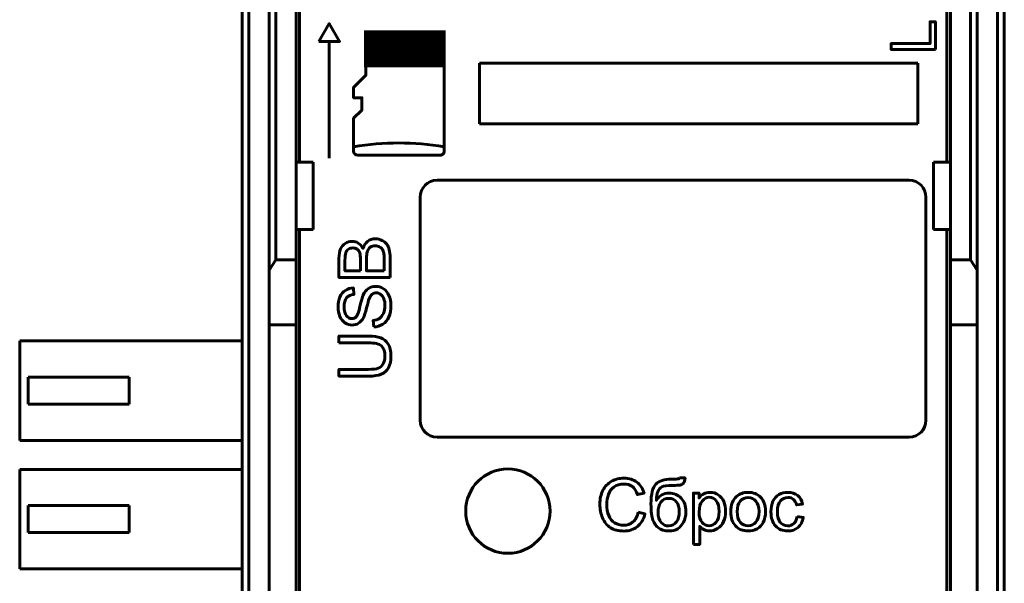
# Model space of a CAD drawing. Header units: millimetres. Extents: x -14 to 16, y -52 to 56.
# Tile 5 of 8: x -14 to 16, y 4 to 21. Entities that reach past the tile are written whole.
import ezdxf

# ---------------------------------------------------------------- set-up
doc = ezdxf.new("R2010")
doc.units = ezdxf.units.MM
doc.linetypes.add('K5LT_BASIC', pattern=[0])

msp = doc.modelspace()

# ---------------------------------------------------------------- linework, layer by layer
at = {"color": 150, "linetype": 'K5LT_BASIC', "lineweight": 60, "true_color": 0x0080ff}
for p, q in [((-5.39, 38.853), (-5.39, 16.453)), ((13.81, 16.453), (13.81, 38.853)), ((-6.09, 13.553), (-6.09, 33.774)), ((-5.49, 16.453), (-5.49, 33.774)), ((13.91, 16.453), (13.91, 33.774)), ((14.51, 33.774), (14.51, 13.553)), ((-6.29, 33.518), (-6.29, 13.245)), ((14.71, 13.245), (14.71, 33.518)), ((-7.09, 28.334), (-7.09, -24.227)), ((-6.89, -24.227), (-6.89, 28.334)), ((15.31, 28.334), (15.31, -24.227)), ((15.51, 28.334), (15.51, -24.227)), ((-3.42, 20.193), (-3.42, 19.034)), ((-3.42, 20.193), (-3.42, 19.034)), ((-1.224, 20.315), (-3.298, 20.315)), ((-1.224, 20.315), (-3.298, 20.315)), ((-1.102, 16.777), (-1.102, 20.193)), ((-1.102, 16.777), (-1.102, 20.193)), ((-4.51, 20.032), (-4.51, 16.57)), ((-2.57, 20.057), (-2.57, 19.566)), ((-1.962, 20.057), (-1.962, 19.566)), ((-0.054, 17.588), (-0.054, 19.388)), ((-0.054, 19.388), (12.946, 19.388)), ((12.946, 19.388), (12.946, 17.588)), ((-3.42, 19.034), (-3.786, 18.668)), ((-3.786, 18.668), (-3.786, 18.363)), ((-3.786, 18.668), (-3.786, 18.363)), ((-3.786, 18.363), (-3.542, 18.363)), ((-3.786, 18.363), (-3.542, 18.363)), ((-3.542, 18.363), (-3.542, 17.997)), ((-3.542, 18.363), (-3.542, 17.997)), ((-3.542, 17.997), (-3.786, 17.753)), ((-3.542, 17.997), (-3.786, 17.753)), ((-3.786, 17.753), (-3.786, 16.777)), ((-3.786, 17.753), (-3.786, 16.777)), ((12.946, 17.588), (-0.054, 17.588)), ((-3.664, 16.655), (-1.224, 16.655)), ((-3.664, 16.655), (-1.224, 16.655)), ((-4.99, 16.453), (-5.49, 16.453)), ((-5.49, 14.453), (-5.49, 16.453)), ((-4.99, 14.453), (-4.99, 16.453)), ((13.41, 14.453), (13.41, 16.453)), ((13.91, 16.453), (13.41, 16.453)), ((13.91, 14.453), (13.91, 16.453)), ((-1.313, 15.913), (12.687, 15.913)), ((-1.813, 8.793), (-1.813, 15.413)), ((13.187, 15.413), (13.187, 8.793)), ((-5.49, 14.453), (-5.49, 13.553)), ((-5.49, 14.453), (-4.99, 14.453)), ((-5.39, -10.347), (-5.39, 14.453)), ((13.41, 14.453), (13.91, 14.453)), ((13.81, -10.347), (13.81, 14.453)), ((13.91, 13.553), (13.91, 14.453)), ((-6.29, 13.245), (-6.09, 13.553)), ((-6.09, 13.553), (-5.49, 13.553)), ((-5.49, 13.553), (-5.49, 11.629)), ((13.91, 13.553), (13.91, 11.629)), ((14.51, 13.553), (13.91, 13.553)), ((14.71, 13.245), (14.51, 13.553)), ((-6.29, 11.629), (-6.29, 13.245)), ((14.71, 11.629), (14.71, 13.245)), ((-6.29, -7.522), (-6.29, 11.629)), ((-6.29, 11.629), (-5.49, 11.629)), ((-5.49, 11.629), (-5.49, -7.522)), ((13.91, 11.629), (13.91, -7.522)), ((14.71, 11.629), (13.91, 11.629)), ((14.71, -7.522), (14.71, 11.629)), ((-13.69, 11.148), (-13.69, 8.198)), ((-7.09, 11.148), (-13.69, 11.148)), ((-13.44, 9.273), (-13.44, 10.073)), ((-10.44, 10.073), (-13.44, 10.073)), ((-10.44, 9.273), (-10.44, 10.073)), ((-13.44, 9.273), (-10.44, 9.273)), ((-13.69, 8.198), (-7.09, 8.198)), ((12.687, 8.293), (-1.313, 8.293)), ((-13.69, 7.338), (-13.69, 4.388)), ((-7.09, 7.338), (-13.69, 7.338)), ((-13.44, 5.463), (-13.44, 6.263)), ((-10.44, 6.263), (-13.44, 6.263)), ((-10.44, 5.463), (-10.44, 6.263)), ((-13.44, 5.463), (-10.44, 5.463)), ((-13.69, 4.388), (-7.09, 4.388))]:
    msp.add_line(p, q, dxfattribs=at)
at = {"color": 150, "linetype": 'K5LT_BASIC', "true_color": 0x0080ff, "const_width": 0.6}
msp.add_lwpolyline([(-3.179, 19.566), (-1.354, 19.566), (-1.354, 20.057), (-3.179, 20.057)], close=True, dxfattribs=at)
at = {"color": 150, "linetype": 'K5LT_BASIC', "lineweight": 60, "true_color": 0x0080ff}
msp.add_circle((0.787, 6.1), 1.25, dxfattribs=at)
for centre, start, end in [((-1.313, 15.413), 90, 180), ((12.687, 15.413), 0, 90), ((-1.313, 8.793), 180, 270), ((12.687, 8.793), 270, 0)]:
    msp.add_arc(centre, 0.5, start, end, dxfattribs=at)
for points, knots in [([(-4.817, 20.032), (-4.817, 20.032), (-4.51, 20.563), (-4.51, 20.563), (-4.203, 20.032), (-4.203, 20.032), (-4.817, 20.032), (-4.817, 20.032)], [0, 0, 0, 0, 0.333333, 0.333333, 0.666667, 0.666667, 1, 1, 1, 1]), ([(13.465, 19.794), (13.465, 19.794), (12.152, 19.794), (12.152, 19.794), (12.152, 19.968), (12.152, 19.968), (13.311, 19.968), (13.311, 19.968), (13.311, 20.614), (13.311, 20.614), (13.465, 20.614), (13.465, 20.614), (13.465, 19.794), (13.465, 19.794)], [0, 0, 0, 0, 0.166667, 0.166667, 0.333333, 0.333333, 0.5, 0.5, 0.666667, 0.666667, 0.833333, 0.833333, 1, 1, 1, 1]), ([(-3.42, 20.193), (-3.42, 20.225), (-3.407, 20.257), (-3.384, 20.279), (-3.361, 20.302), (-3.33, 20.315), (-3.298, 20.315)], [0, 0, 0, 0, 0.5, 0.5, 0.5, 1, 1, 1, 1]), ([(-3.42, 20.193), (-3.42, 20.225), (-3.407, 20.257), (-3.384, 20.279), (-3.361, 20.302), (-3.33, 20.315), (-3.298, 20.315)], [0, 0, 0, 0, 0.5, 0.5, 0.5, 1, 1, 1, 1]), ([(-1.224, 20.315), (-1.191, 20.315), (-1.16, 20.302), (-1.138, 20.279), (-1.115, 20.257), (-1.102, 20.225), (-1.102, 20.193)], [0, 0, 0, 0, 0.5, 0.5, 0.5, 1, 1, 1, 1]), ([(-1.224, 20.315), (-1.191, 20.315), (-1.16, 20.302), (-1.138, 20.279), (-1.115, 20.257), (-1.102, 20.225), (-1.102, 20.193)], [0, 0, 0, 0, 0.5, 0.5, 0.5, 1, 1, 1, 1]), ([(-3.42, 19.034), (-3.42, 19.034), (-3.786, 18.668), (-3.786, 18.668), (-3.42, 19.034), (-3.42, 19.034), (-3.42, 19.211), (-3.42, 19.211)], [0, 0, 0, 0, 0.333333, 0.333333, 0.666667, 0.666667, 1, 1, 1, 1]), ([(-3.681, 18.773), (-3.681, 18.773), (-3.786, 18.668), (-3.786, 18.668), (-3.786, 18.363), (-3.786, 18.363)], [0, 0, 0, 0, 0.5, 0.5, 1, 1, 1, 1]), ([(-3.786, 18.668), (-3.786, 18.668), (-3.786, 18.363), (-3.786, 18.363), (-3.542, 18.363), (-3.542, 18.363), (-3.542, 17.997), (-3.542, 17.997), (-3.786, 17.753), (-3.786, 17.753), (-3.786, 17.518), (-3.786, 17.518)], [0, 0, 0, 0, 0.2, 0.2, 0.4, 0.4, 0.6, 0.6, 0.8, 0.8, 1, 1, 1, 1]), ([(-1.102, 16.777), (-1.102, 16.745), (-1.115, 16.714), (-1.16, 16.668), (-1.191, 16.655), (-1.224, 16.655)], [0, 0, 0, 0, 0.5, 0.5, 1, 1, 1, 1]), ([(-1.102, 16.777), (-1.102, 16.745), (-1.115, 16.714), (-1.16, 16.668), (-1.191, 16.655), (-1.224, 16.655)], [0, 0, 0, 0, 0.5, 0.5, 1, 1, 1, 1]), ([(-2.705, 13.031), (-2.705, 13.031), (-4.221, 13.031), (-4.221, 13.031), (-4.221, 13.6), (-4.221, 13.6), (-4.221, 13.716), (-4.206, 13.809), (-4.175, 13.879), (-4.144, 13.949), (-4.097, 14.003), (-4.033, 14.043), (-3.97, 14.083), (-3.903, 14.102), (-3.833, 14.102), (-3.768, 14.102), (-3.707, 14.085), (-3.65, 14.05), (-3.593, 14.015), (-3.547, 13.962), (-3.512, 13.891), (-3.485, 13.983), (-3.439, 14.053), (-3.374, 14.102), (-3.309, 14.152), (-3.233, 14.177), (-3.145, 14.177), (-3.073, 14.177), (-3.007, 14.161), (-2.946, 14.131), (-2.885, 14.101), (-2.838, 14.064), (-2.805, 14.02), (-2.772, 13.976), (-2.747, 13.921), (-2.73, 13.854), (-2.714, 13.788), (-2.705, 13.706), (-2.705, 13.61), (-2.705, 13.61), (-2.705, 13.031), (-2.705, 13.031)], [0, 0, 0, 0, 0.071429, 0.071429, 0.142857, 0.142857, 0.142857, 0.214286, 0.214286, 0.214286, 0.285714, 0.285714, 0.285714, 0.357143, 0.357143, 0.357143, 0.428571, 0.428571, 0.428571, 0.5, 0.5, 0.5, 0.571429, 0.571429, 0.571429, 0.642857, 0.642857, 0.642857, 0.714286, 0.714286, 0.714286, 0.785714, 0.785714, 0.785714, 0.857143, 0.857143, 0.857143, 0.928571, 0.928571, 0.928571, 1, 1, 1, 1]), ([(-3.584, 13.232), (-3.584, 13.232), (-3.584, 13.56), (-3.584, 13.56), (-3.584, 13.649), (-3.59, 13.713), (-3.601, 13.751), (-3.616, 13.803), (-3.642, 13.841), (-3.677, 13.867), (-3.712, 13.893), (-3.756, 13.906), (-3.81, 13.906), (-3.86, 13.906), (-3.905, 13.894), (-3.943, 13.869), (-3.981, 13.845), (-4.008, 13.811), (-4.036, 13.721), (-4.043, 13.644), (-4.043, 13.535), (-4.043, 13.535), (-4.043, 13.232), (-4.043, 13.232), (-3.584, 13.232), (-3.584, 13.232)], [0, 0, 0, 0, 0.111111, 0.111111, 0.111111, 0.222222, 0.222222, 0.222222, 0.333333, 0.333333, 0.333333, 0.444444, 0.444444, 0.444444, 0.555556, 0.555556, 0.555556, 0.666667, 0.666667, 0.777778, 0.777778, 0.777778, 0.888889, 0.888889, 1, 1, 1, 1]), ([(-2.883, 13.232), (-2.883, 13.232), (-2.883, 13.61), (-2.883, 13.61), (-2.883, 13.675), (-2.885, 13.72), (-2.89, 13.747), (-2.898, 13.793), (-2.912, 13.831), (-2.932, 13.863), (-2.951, 13.894), (-2.979, 13.919), (-3.016, 13.939), (-3.053, 13.959), (-3.096, 13.969), (-3.144, 13.969), (-3.201, 13.969), (-3.25, 13.955), (-3.292, 13.925), (-3.334, 13.896), (-3.363, 13.856), (-3.38, 13.805), (-3.397, 13.754), (-3.406, 13.679), (-3.406, 13.583), (-3.406, 13.583), (-3.406, 13.232), (-3.406, 13.232), (-2.883, 13.232), (-2.883, 13.232)], [0, 0, 0, 0, 0.1, 0.1, 0.1, 0.2, 0.2, 0.2, 0.3, 0.3, 0.3, 0.4, 0.4, 0.4, 0.5, 0.5, 0.5, 0.6, 0.6, 0.6, 0.7, 0.7, 0.7, 0.8, 0.8, 0.8, 0.9, 0.9, 1, 1, 1, 1]), ([(-3.192, 11.562), (-3.192, 11.562), (-3.209, 11.751), (-3.209, 11.751), (-3.133, 11.76), (-3.07, 11.78), (-3.021, 11.813), (-2.973, 11.846), (-2.933, 11.897), (-2.903, 11.966), (-2.873, 12.034), (-2.857, 12.112), (-2.857, 12.198), (-2.857, 12.275), (-2.869, 12.342), (-2.892, 12.401), (-2.915, 12.459), (-2.946, 12.503), (-2.986, 12.531), (-3.026, 12.56), (-3.069, 12.574), (-3.116, 12.574), (-3.163, 12.574), (-3.204, 12.56), (-3.24, 12.533), (-3.275, 12.505), (-3.305, 12.46), (-3.329, 12.396), (-3.345, 12.356), (-3.369, 12.266), (-3.403, 12.127), (-3.436, 11.987), (-3.468, 11.89), (-3.498, 11.834), (-3.536, 11.762), (-3.583, 11.708), (-3.639, 11.673), (-3.695, 11.637), (-3.758, 11.62), (-3.828, 11.62), (-3.905, 11.62), (-3.976, 11.641), (-4.043, 11.685), (-4.109, 11.728), (-4.16, 11.791), (-4.194, 11.875), (-4.229, 11.958), (-4.246, 12.051), (-4.246, 12.153), (-4.246, 12.265), (-4.228, 12.364), (-4.192, 12.45), (-4.156, 12.536), (-4.103, 12.602), (-4.032, 12.648), (-3.962, 12.694), (-3.882, 12.719), (-3.793, 12.722), (-3.793, 12.722), (-3.778, 12.53), (-3.778, 12.53), (-3.874, 12.52), (-3.946, 12.485), (-3.995, 12.425), (-4.044, 12.365), (-4.068, 12.277), (-4.068, 12.161), (-4.068, 12.039), (-4.046, 11.951), (-4.002, 11.895), (-3.957, 11.84), (-3.904, 11.812), (-3.841, 11.812), (-3.786, 11.812), (-3.742, 11.832), (-3.706, 11.871), (-3.671, 11.91), (-3.635, 12.01), (-3.598, 12.173), (-3.561, 12.336), (-3.529, 12.448), (-3.502, 12.509), (-3.461, 12.597), (-3.41, 12.662), (-3.348, 12.704), (-3.285, 12.746), (-3.214, 12.767), (-3.133, 12.767), (-3.052, 12.767), (-2.976, 12.744), (-2.905, 12.698), (-2.834, 12.651), (-2.778, 12.585), (-2.699, 12.413), (-2.68, 12.316), (-2.68, 12.207), (-2.68, 12.07), (-2.7, 11.956), (-2.74, 11.863), (-2.779, 11.771), (-2.839, 11.698), (-2.92, 11.646), (-3, 11.593), (-3.091, 11.565), (-3.192, 11.562)], [0, 0, 0, 0, 0.028571, 0.028571, 0.028571, 0.057143, 0.057143, 0.057143, 0.085714, 0.085714, 0.085714, 0.114286, 0.114286, 0.114286, 0.142857, 0.142857, 0.142857, 0.171429, 0.171429, 0.171429, 0.2, 0.2, 0.2, 0.228571, 0.228571, 0.228571, 0.257143, 0.257143, 0.257143, 0.285714, 0.285714, 0.285714, 0.314286, 0.314286, 0.314286, 0.342857, 0.342857, 0.342857, 0.371429, 0.371429, 0.371429, 0.4, 0.4, 0.4, 0.428571, 0.428571, 0.428571, 0.457143, 0.457143, 0.457143, 0.485714, 0.485714, 0.485714, 0.514286, 0.514286, 0.514286, 0.542857, 0.542857, 0.542857, 0.571429, 0.571429, 0.571429, 0.6, 0.6, 0.6, 0.628571, 0.628571, 0.628571, 0.657143, 0.657143, 0.657143, 0.685714, 0.685714, 0.685714, 0.714286, 0.714286, 0.714286, 0.742857, 0.742857, 0.742857, 0.771429, 0.771429, 0.771429, 0.8, 0.8, 0.8, 0.828571, 0.828571, 0.828571, 0.857143, 0.857143, 0.857143, 0.885714, 0.885714, 0.914286, 0.914286, 0.914286, 0.942857, 0.942857, 0.942857, 0.971429, 0.971429, 0.971429, 1, 1, 1, 1]), ([(-4.221, 11.092), (-4.221, 11.092), (-4.221, 11.293), (-4.221, 11.293), (-3.345, 11.293), (-3.345, 11.293), (-3.193, 11.293), (-3.072, 11.276), (-2.982, 11.242), (-2.893, 11.207), (-2.82, 11.145), (-2.764, 11.055), (-2.708, 10.966), (-2.68, 10.848), (-2.68, 10.702), (-2.68, 10.561), (-2.704, 10.444), (-2.753, 10.354), (-2.802, 10.264), (-2.873, 10.2), (-2.966, 10.162), (-3.058, 10.123), (-3.185, 10.104), (-3.345, 10.104), (-3.345, 10.104), (-4.221, 10.104), (-4.221, 10.104), (-4.221, 10.305), (-4.221, 10.305), (-3.346, 10.305), (-3.346, 10.305), (-3.214, 10.305), (-3.117, 10.317), (-3.055, 10.341), (-2.992, 10.366), (-2.944, 10.407), (-2.91, 10.467), (-2.877, 10.526), (-2.86, 10.599), (-2.86, 10.685), (-2.86, 10.831), (-2.893, 10.936), (-2.96, 10.999), (-3.027, 11.061), (-3.155, 11.092), (-3.346, 11.092), (-3.346, 11.092), (-4.221, 11.092), (-4.221, 11.092)], [0, 0, 0, 0, 0.058824, 0.058824, 0.117647, 0.117647, 0.117647, 0.176471, 0.176471, 0.176471, 0.235294, 0.235294, 0.235294, 0.294118, 0.294118, 0.294118, 0.352941, 0.352941, 0.352941, 0.411765, 0.411765, 0.411765, 0.470588, 0.470588, 0.470588, 0.529412, 0.529412, 0.588235, 0.588235, 0.647059, 0.647059, 0.647059, 0.705882, 0.705882, 0.705882, 0.764706, 0.764706, 0.764706, 0.823529, 0.823529, 0.823529, 0.882353, 0.882353, 0.882353, 0.941176, 0.941176, 0.941176, 1, 1, 1, 1]), ([(4.653, 6.067), (4.653, 6.067), (4.854, 6.016), (4.854, 6.016), (4.812, 5.851), (4.736, 5.726), (4.627, 5.639), (4.518, 5.553), (4.385, 5.509), (4.227, 5.509), (4.064, 5.509), (3.931, 5.543), (3.829, 5.609), (3.727, 5.676), (3.649, 5.772), (3.596, 5.898), (3.543, 6.024), (3.516, 6.159), (3.516, 6.304), (3.516, 6.462), (3.546, 6.599), (3.606, 6.717), (3.667, 6.834), (3.752, 6.924), (3.863, 6.985), (3.975, 7.046), (4.097, 7.076), (4.23, 7.076), (4.382, 7.076), (4.509, 7.037), (4.612, 6.96), (4.716, 6.883), (4.788, 6.775), (4.828, 6.635), (4.828, 6.635), (4.631, 6.588), (4.631, 6.588), (4.596, 6.698), (4.545, 6.779), (4.479, 6.829), (4.412, 6.879), (4.328, 6.904), (4.227, 6.904), (4.111, 6.904), (4.013, 6.877), (3.857, 6.765), (3.802, 6.69), (3.771, 6.596), (3.739, 6.502), (3.723, 6.405), (3.723, 6.305), (3.723, 6.176), (3.742, 6.064), (3.779, 5.968), (3.817, 5.872), (3.875, 5.8), (3.954, 5.752), (4.033, 5.705), (4.118, 5.681), (4.211, 5.681), (4.323, 5.681), (4.417, 5.713), (4.495, 5.778), (4.572, 5.843), (4.625, 5.939), (4.653, 6.067)], [0, 0, 0, 0, 0.045455, 0.045455, 0.045455, 0.090909, 0.090909, 0.090909, 0.136364, 0.136364, 0.136364, 0.181818, 0.181818, 0.181818, 0.227273, 0.227273, 0.227273, 0.272727, 0.272727, 0.272727, 0.318182, 0.318182, 0.318182, 0.363636, 0.363636, 0.363636, 0.409091, 0.409091, 0.409091, 0.454545, 0.454545, 0.454545, 0.5, 0.5, 0.5, 0.545455, 0.545455, 0.545455, 0.590909, 0.590909, 0.590909, 0.636364, 0.636364, 0.636364, 0.681818, 0.681818, 0.727273, 0.727273, 0.727273, 0.772727, 0.772727, 0.772727, 0.818182, 0.818182, 0.818182, 0.863636, 0.863636, 0.863636, 0.909091, 0.909091, 0.909091, 0.954545, 0.954545, 0.954545, 1, 1, 1, 1]), ([(5.878, 7.086), (5.878, 7.086), (6.044, 7.084), (6.044, 7.084), (6.036, 7.011), (6.02, 6.959), (5.995, 6.93), (5.969, 6.901), (5.937, 6.883), (5.898, 6.874), (5.858, 6.866), (5.781, 6.862), (5.665, 6.862), (5.512, 6.862), (5.408, 6.847), (5.352, 6.818), (5.297, 6.788), (5.257, 6.741), (5.232, 6.676), (5.208, 6.611), (5.194, 6.527), (5.192, 6.424), (5.239, 6.494), (5.293, 6.546), (5.356, 6.581), (5.418, 6.616), (5.489, 6.634), (5.568, 6.634), (5.712, 6.634), (5.831, 6.584), (5.925, 6.485), (6.02, 6.387), (6.067, 6.253), (6.067, 6.084), (6.067, 5.956), (6.043, 5.851), (5.996, 5.769), (5.948, 5.687), (5.892, 5.623), (5.826, 5.579), (5.761, 5.534), (5.672, 5.512), (5.56, 5.512), (5.43, 5.512), (5.328, 5.541), (5.184, 5.66), (5.128, 5.737), (5.09, 5.83), (5.051, 5.922), (5.032, 6.084), (5.032, 6.315), (5.032, 6.604), (5.081, 6.799), (5.179, 6.9), (5.276, 7), (5.427, 7.051), (5.63, 7.051), (5.757, 7.051), (5.828, 7.053), (5.846, 7.057), (5.863, 7.061), (5.874, 7.071), (5.878, 7.086)], [0, 0, 0, 0, 0.047619, 0.047619, 0.047619, 0.095238, 0.095238, 0.095238, 0.142857, 0.142857, 0.142857, 0.190476, 0.190476, 0.190476, 0.238095, 0.238095, 0.238095, 0.285714, 0.285714, 0.285714, 0.333333, 0.333333, 0.333333, 0.380952, 0.380952, 0.380952, 0.428571, 0.428571, 0.428571, 0.47619, 0.47619, 0.47619, 0.52381, 0.52381, 0.52381, 0.571429, 0.571429, 0.571429, 0.619048, 0.619048, 0.619048, 0.666667, 0.666667, 0.666667, 0.714286, 0.714286, 0.761905, 0.761905, 0.761905, 0.809524, 0.809524, 0.809524, 0.857143, 0.857143, 0.857143, 0.904762, 0.904762, 0.904762, 0.952381, 0.952381, 0.952381, 1, 1, 1, 1]), ([(5.872, 6.089), (5.872, 6.203), (5.845, 6.297), (5.737, 6.443), (5.661, 6.479), (5.562, 6.479), (5.46, 6.479), (5.381, 6.441), (5.325, 6.363), (5.269, 6.286), (5.241, 6.184), (5.241, 6.055), (5.241, 5.928), (5.272, 5.831), (5.334, 5.763), (5.395, 5.696), (5.471, 5.662), (5.561, 5.662), (5.654, 5.662), (5.729, 5.701), (5.844, 5.857), (5.872, 5.96), (5.872, 6.089)], [0, 0, 0, 0, 0.125, 0.125, 0.25, 0.25, 0.25, 0.375, 0.375, 0.375, 0.5, 0.5, 0.5, 0.625, 0.625, 0.625, 0.75, 0.75, 0.75, 0.875, 0.875, 1, 1, 1, 1]), ([(6.291, 5.114), (6.291, 5.114), (6.291, 6.634), (6.291, 6.634), (6.46, 6.634), (6.46, 6.634), (6.46, 6.489), (6.46, 6.489), (6.5, 6.545), (6.545, 6.587), (6.596, 6.615), (6.646, 6.643), (6.707, 6.657), (6.778, 6.657), (6.872, 6.657), (6.955, 6.633), (7.026, 6.584), (7.098, 6.537), (7.152, 6.468), (7.189, 6.381), (7.225, 6.293), (7.243, 6.197), (7.243, 6.092), (7.243, 5.981), (7.223, 5.88), (7.183, 5.79), (7.143, 5.7), (7.084, 5.631), (7.007, 5.583), (6.931, 5.536), (6.85, 5.512), (6.765, 5.512), (6.703, 5.512), (6.648, 5.525), (6.598, 5.551), (6.549, 5.577), (6.509, 5.61), (6.477, 5.65), (6.477, 5.65), (6.477, 5.114), (6.477, 5.114), (6.291, 5.114), (6.291, 5.114)], [0, 0, 0, 0, 0.066667, 0.066667, 0.133333, 0.133333, 0.2, 0.2, 0.2, 0.266667, 0.266667, 0.266667, 0.333333, 0.333333, 0.333333, 0.4, 0.4, 0.4, 0.466667, 0.466667, 0.466667, 0.533333, 0.533333, 0.533333, 0.6, 0.6, 0.6, 0.666667, 0.666667, 0.666667, 0.733333, 0.733333, 0.733333, 0.8, 0.8, 0.8, 0.866667, 0.866667, 0.866667, 0.933333, 0.933333, 1, 1, 1, 1]), ([(6.46, 6.078), (6.46, 5.937), (6.489, 5.833), (6.546, 5.765), (6.603, 5.698), (6.672, 5.664), (6.753, 5.664), (6.836, 5.664), (6.906, 5.699), (6.965, 5.769), (7.024, 5.839), (7.053, 5.947), (7.053, 6.093), (7.053, 6.233), (7.024, 6.337), (6.909, 6.476), (6.841, 6.511), (6.761, 6.511), (6.682, 6.511), (6.612, 6.474), (6.552, 6.4), (6.491, 6.326), (6.46, 6.219), (6.46, 6.078)], [0, 0, 0, 0, 0.125, 0.125, 0.125, 0.25, 0.25, 0.25, 0.375, 0.375, 0.375, 0.5, 0.5, 0.5, 0.625, 0.625, 0.75, 0.75, 0.75, 0.875, 0.875, 0.875, 1, 1, 1, 1]), ([(7.398, 6.084), (7.398, 6.287), (7.455, 6.437), (7.568, 6.535), (7.662, 6.616), (7.777, 6.657), (7.913, 6.657), (8.064, 6.657), (8.187, 6.607), (8.283, 6.509), (8.379, 6.41), (8.427, 6.274), (8.427, 6.1), (8.427, 5.959), (8.406, 5.848), (8.363, 5.767), (8.321, 5.686), (8.259, 5.623), (8.178, 5.579), (8.097, 5.534), (8.009, 5.512), (7.913, 5.512), (7.759, 5.512), (7.635, 5.561), (7.54, 5.659), (7.445, 5.758), (7.398, 5.899), (7.398, 6.084)], [0, 0, 0, 0, 0.111111, 0.111111, 0.111111, 0.222222, 0.222222, 0.222222, 0.333333, 0.333333, 0.333333, 0.444444, 0.444444, 0.444444, 0.555556, 0.555556, 0.555556, 0.666667, 0.666667, 0.666667, 0.777778, 0.777778, 0.777778, 0.888889, 0.888889, 0.888889, 1, 1, 1, 1]), ([(7.589, 6.084), (7.589, 5.943), (7.619, 5.838), (7.681, 5.769), (7.743, 5.699), (7.82, 5.664), (7.913, 5.664), (8.006, 5.664), (8.083, 5.699), (8.144, 5.769), (8.206, 5.839), (8.236, 5.946), (8.236, 6.09), (8.236, 6.225), (8.205, 6.328), (8.144, 6.398), (8.082, 6.467), (8.005, 6.502), (7.913, 6.502), (7.82, 6.502), (7.743, 6.468), (7.681, 6.398), (7.619, 6.329), (7.589, 6.224), (7.589, 6.084)], [0, 0, 0, 0, 0.125, 0.125, 0.125, 0.25, 0.25, 0.25, 0.375, 0.375, 0.375, 0.5, 0.5, 0.5, 0.625, 0.625, 0.625, 0.75, 0.75, 0.75, 0.875, 0.875, 0.875, 1, 1, 1, 1]), ([(9.363, 5.937), (9.363, 5.937), (9.545, 5.912), (9.545, 5.912), (9.525, 5.786), (9.474, 5.689), (9.31, 5.547), (9.208, 5.512), (9.089, 5.512), (8.939, 5.512), (8.818, 5.561), (8.727, 5.659), (8.636, 5.757), (8.59, 5.897), (8.59, 6.08), (8.59, 6.199), (8.61, 6.302), (8.649, 6.391), (8.688, 6.479), (8.748, 6.546), (8.828, 6.59), (8.908, 6.635), (8.996, 6.657), (9.09, 6.657), (9.209, 6.657), (9.307, 6.627), (9.382, 6.566), (9.458, 6.506), (9.507, 6.42), (9.528, 6.31), (9.528, 6.31), (9.348, 6.282), (9.348, 6.282), (9.331, 6.356), (9.3, 6.411), (9.256, 6.449), (9.213, 6.486), (9.16, 6.504), (9.098, 6.504), (9.004, 6.504), (8.927, 6.471), (8.869, 6.404), (8.81, 6.336), (8.781, 6.231), (8.781, 6.085), (8.781, 5.938), (8.809, 5.831), (8.865, 5.764), (8.922, 5.697), (8.996, 5.664), (9.087, 5.664), (9.16, 5.664), (9.221, 5.686), (9.27, 5.731), (9.319, 5.776), (9.35, 5.844), (9.363, 5.937)], [0, 0, 0, 0, 0.052632, 0.052632, 0.052632, 0.105263, 0.105263, 0.157895, 0.157895, 0.157895, 0.210526, 0.210526, 0.210526, 0.263158, 0.263158, 0.263158, 0.315789, 0.315789, 0.315789, 0.368421, 0.368421, 0.368421, 0.421053, 0.421053, 0.421053, 0.473684, 0.473684, 0.473684, 0.526316, 0.526316, 0.526316, 0.578947, 0.578947, 0.578947, 0.631579, 0.631579, 0.631579, 0.684211, 0.684211, 0.684211, 0.736842, 0.736842, 0.736842, 0.789474, 0.789474, 0.789474, 0.842105, 0.842105, 0.842105, 0.894737, 0.894737, 0.894737, 0.947368, 0.947368, 0.947368, 1, 1, 1, 1])]:
    msp.add_open_spline(points, degree=3, knots=knots, dxfattribs=at)
for points in [[(-3.786, 16.903), (-2.898, 17.06), (-1.99, 17.06), (-1.102, 16.903)], [(-3.786, 16.903), (-2.898, 17.06), (-1.99, 17.06), (-1.102, 16.903)], [(-3.664, 16.655), (-3.731, 16.655), (-3.786, 16.71), (-3.786, 16.777)], [(-3.664, 16.655), (-3.731, 16.655), (-3.786, 16.71), (-3.786, 16.777)]]:
    msp.add_open_spline(points, degree=3, dxfattribs=at)

doc.saveas('drawing.dxf')
